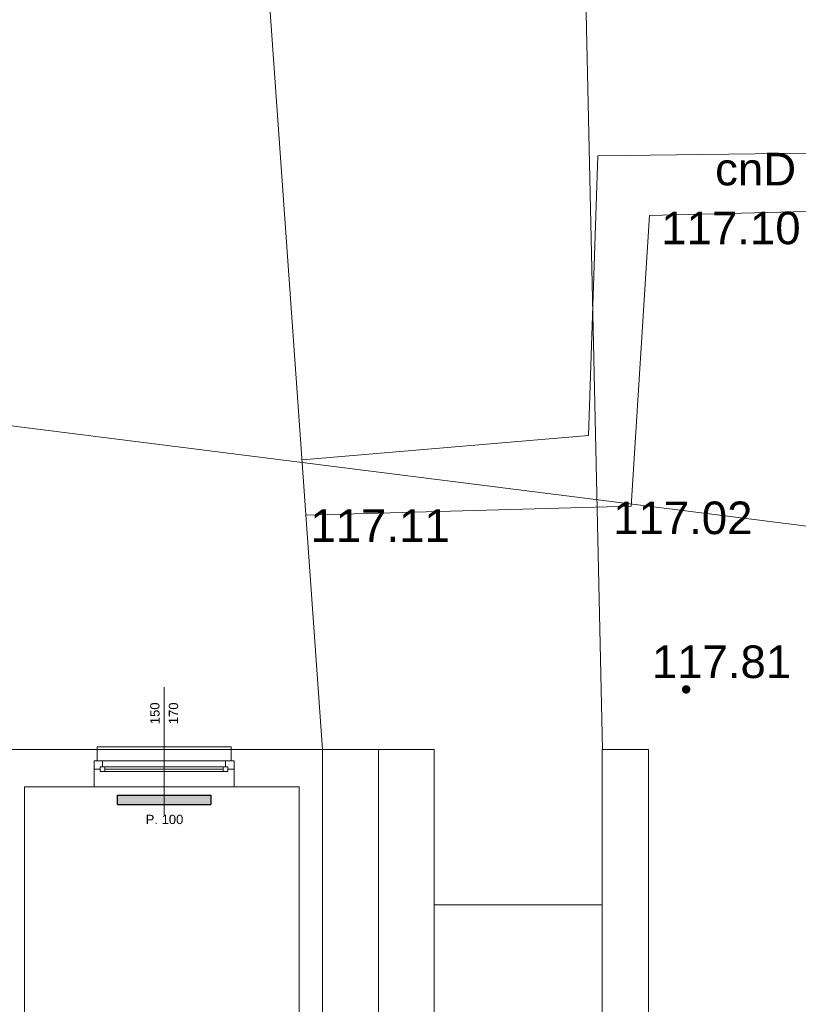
# Model space of a CAD drawing. Header units: millimetres. Extents: x 12683 to 90307, y 30842 to 62253.
# Tile 45 of 152: x 50602 to 51437, y 36677 to 37734. Entities that reach past the tile are written whole.
import ezdxf
from ezdxf.enums import TextEntityAlignment as Align

# ---------------------------------------------------------------- set-up
doc = ezdxf.new("R2010")
doc.units = ezdxf.units.MM
doc.header["$LTSCALE"] = 0.6
doc.layers.add('zzz_podklady_grzejniki_ist', color=252, linetype='Continuous')
for name, color, linetype, lineweight in [('zzz_podklady_okna_opisy', 252, 'Continuous', 15), ('zzz_podklady_sciany', 252, 'Continuous', 15), ('zzzz_mapa', 252, 'Continuous', 15)]:
    doc.layers.add(name, color=color, linetype=linetype, lineweight=lineweight)
doc.styles.add('Arial', font='arial.ttf')
doc.styles.add('GENERATED_STYLE_1', font='ARIAL.TTF')

msp = doc.modelspace()

# ---------------------------------------------------------------- hatches: boundary and pattern name
at = {"layer": 'zzz_podklady_grzejniki_ist'}
msp.add_hatch(color=256, dxfattribs=at).paths.add_polyline_path([(50806.5, 36891.7), (50806.5, 36901.7), (50706.5, 36901.7), (50706.5, 36891.7)], flags=0)
at = {"layer": 'zzzz_mapa'}
msp.add_hatch(color=256, dxfattribs=at).paths.add_polyline_path([(51316.6, 37019.7), (51315.5, 37019.5), (51314.4, 37019.1), (51313.5, 37018.3), (51312.8, 37017.4), (51312.4, 37016.3), (51312.2, 37015.1), (51312.4, 37014), (51312.9, 37012.9), (51313.6, 37012), (51314.6, 37011.3), (51315.7, 37010.8), (51316.9, 37010.7), (51318, 37010.9), (51319.1, 37011.4), (51320, 37012.1), (51320.7, 37013.1), (51321.1, 37014.2), (51321.2, 37015.3), (51321.1, 37016.5), (51320.6, 37017.6), (51319.9, 37018.5), (51318.9, 37019.2), (51317.8, 37019.6)])

# ---------------------------------------------------------------- linework, layer by layer
at = {"layer": 'zzz_podklady_grzejniki_ist'}
for p, q in [((50706.5, 36891.7), (50706.5, 36901.7)), ((50706.5, 36901.7), (50806.5, 36901.7)), ((50806.5, 36901.7), (50806.5, 36891.7)), ((50706.5, 36891.7), (50806.5, 36891.7))]:
    msp.add_line(p, q, dxfattribs=at)
at = {"layer": 'zzz_podklady_sciany'}
for p, q in [((50684.5, 36950.7), (50684.5, 36953.7)), ((50684.5, 36953.7), (50828.5, 36953.7)), ((50828.5, 36953.7), (50828.5, 36950.7)), ((50684.5, 36950.7), (50491.5, 36950.7)), ((50684.5, 36950.7), (50684.5, 36938.7)), ((50684.5, 36950.7), (50828.5, 36950.7)), ((50828.5, 36950.7), (50828.5, 36938.7)), ((50926.5, 36950.7), (50828.5, 36950.7)), ((50926.5, 36410.7), (50926.5, 36950.7)), ((51046.5, 36950.7), (50926.5, 36950.7)), ((50986.5, 36950.7), (50986.5, 36450.7)), ((51046.5, 36950.7), (51046.5, 36450.7)), ((51226.5, 35975.7), (51226.5, 36950.7)), ((51226.5, 36950.7), (51276.5, 36950.7)), ((51276.5, 36950.7), (51276.5, 35975.7)), ((50684.5, 36938.7), (50681.5, 36938.7)), ((50681.5, 36938.7), (50681.5, 36929.7)), ((50681.5, 36938.7), (50681.5, 36929.7)), ((50681.5, 36938.7), (50681.5, 36929.7)), ((50684.5, 36938.7), (50681.5, 36938.7)), ((50828.5, 36938.7), (50831.5, 36938.7)), ((50828.5, 36938.7), (50831.5, 36938.7)), ((50831.5, 36938.7), (50831.5, 36929.7)), ((50831.5, 36929.7), (50831.5, 36938.7)), ((50831.5, 36938.7), (50831.5, 36929.7)), ((50681.5, 36929.7), (50681.5, 36910.7)), ((50831.5, 36929.7), (50831.5, 36910.7)), ((50606.5, 36910.7), (50681.5, 36910.7)), ((50606.5, 36513.7), (50606.5, 36910.7)), ((50681.5, 36910.7), (50831.5, 36910.7)), ((50681.5, 36910.7), (50831.5, 36910.7)), ((50831.5, 36910.7), (50901.5, 36910.7)), ((50901.5, 36910.7), (50901.5, 36513.7)), ((51046.5, 36784), (51226.5, 36784))]:
    msp.add_line(p, q, dxfattribs=at)
at = {"layer": 'zzzz_mapa'}
for p, q in [((51208.7, 37782.1), (51226.9, 36950.7)), ((49301.5, 37461.4, 1015), (51656.5, 37163.8, 1015)), ((49301.5, 37461.4, 1015), (51656.5, 37163.8, 1015))]:
    msp.add_line(p, q, dxfattribs=at)
at = {"layer": 'zzzz_mapa', "elevation": 12}
msp.add_lwpolyline([(47808.5, 38885.7), (47932.5, 38859.8), (48583.1, 38344.3), (49301.5, 37924.7), (50492.3, 38002.8, -0.183724), (50868.9, 37763), (50926.5, 36950.7)], format="xyb", dxfattribs=at)
at = {"layer": 'zzzz_mapa', "elevation": -4}
for points in [[(51615.7, 37593.1), (51221.8, 37588), (51212, 37287.9), (50904.5, 37261.7)], [(50908.7, 37202.4), (51257.8, 37212), (51277.4, 37524.1), (51615.4, 37532.6)]]:
    msp.add_lwpolyline(points, dxfattribs=at)

# ---------------------------------------------------------------- texts
at = {"layer": 'zzz_podklady_okna_opisy', "char_height": 10, "attachment_point": 7, "rotation": 90, "style": 'GENERATED_STYLE_1'}
for s, insert in [('{150}', (50751.7, 36977.9)), ('{170}', (50771.7, 36977.9))]:
    msp.add_mtext(s, dxfattribs=dict(at, insert=insert))
at = {"layer": 'zzz_podklady_okna_opisy', "insert": (50736.7, 36870.5), "char_height": 10, "attachment_point": 7, "style": 'GENERATED_STYLE_1'}
msp.add_mtext('{P. 100}', dxfattribs=at)
at = {"layer": 'zzzz_mapa', "style": 'Arial'}
msp.add_text('cnD', height=35, dxfattribs=at).set_placement((51391.3, 37556.3, 1081.1), align=Align.CENTER)
for s, p in [('117.10', (51290.1, 37493.1, 1081.1)), ('117.02', (51238.4, 37181.9, 1081.1)), ('117.11', (50913.5, 37173.6, 1081.1)), ('117.81', (51279.9, 37027.4, 1081.1))]:
    msp.add_text(s, height=35, dxfattribs=at).set_placement(p)

# ---------------------------------------------------------------- wipeouts: each hides what was drawn before it
at = {"ltscale": 5211.845131}
msp.add_wipeout([(50820, 36927.2), (50820, 36932.2), (50822.5, 36932.2), (50822.5, 36938.7), (50690.5, 36938.7), (50690.5, 36932.2), (50693, 36932.2), (50693, 36927.2)], dxfattribs=at).dxf.layer = 'zzz_podklady_sciany'

# ---------------------------------------------------------------- next in the draw order: linework, layer by layer
at = {"layer": 'zzz_podklady_okna_opisy'}
msp.add_line((50756.5, 37017.8), (50756.5, 36880.7), dxfattribs=at)
at = {"layer": 'zzz_podklady_sciany'}
for p, q in [((50690.5, 36938.7), (50681.5, 36938.7)), ((50688, 36929.7), (50688, 36932.2)), ((50688, 36932.2), (50690.5, 36932.2)), ((50693, 36932.2), (50688, 36932.2)), ((50688, 36932.2), (50688, 36927.2)), ((50690.5, 36932.2), (50690.5, 36938.7)), ((50822.5, 36938.7), (50690.5, 36938.7)), ((50693, 36932.2), (50820, 36932.2)), ((50693, 36927.2), (50693, 36932.2)), ((50825, 36932.2), (50820, 36932.2)), ((50820, 36932.2), (50820, 36927.2)), ((50831.5, 36938.7), (50822.5, 36938.7)), ((50822.5, 36938.7), (50822.5, 36932.2)), ((50822.5, 36932.2), (50825, 36932.2)), ((50825, 36932.2), (50825, 36929.7)), ((50825, 36927.2), (50825, 36932.2)), ((50681.5, 36929.7), (50688, 36929.7)), ((50688, 36927.2), (50693, 36927.2)), ((50693, 36929.7), (50820, 36929.7)), ((50693, 36927.2), (50820, 36927.2)), ((50693, 36927.2), (50820, 36927.2)), ((50820, 36927.2), (50825, 36927.2)), ((50825, 36929.7), (50831.5, 36929.7))]:
    msp.add_line(p, q, dxfattribs=at)

doc.saveas('drawing.dxf')
